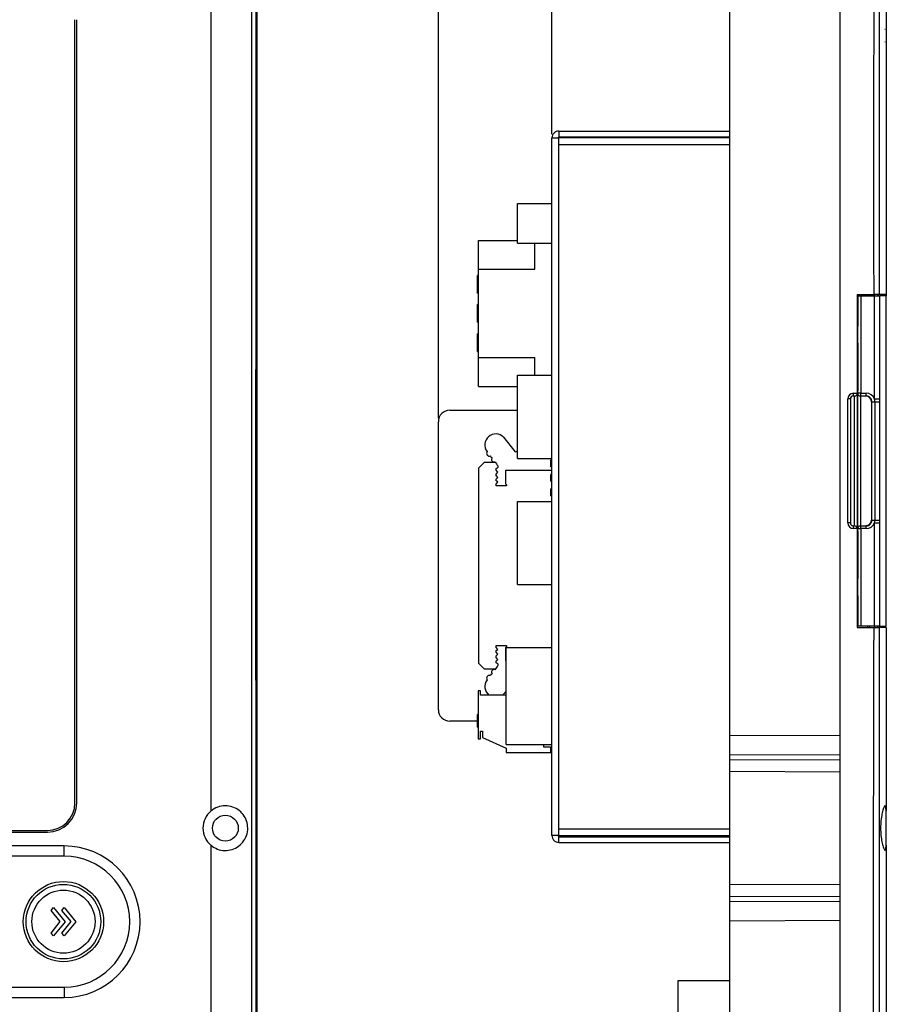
# Model space of a CAD drawing. Header units: millimetres. Extents: x 7320 to 8980, y -2461 to -1618.
# Tile 69 of 92: x 7599 to 7750, y -1963 to -1791. Entities that reach past the tile are written whole.
import ezdxf

# ---------------------------------------------------------------- set-up
doc = ezdxf.new("R2010")
doc.units = ezdxf.units.MM
doc.header["$LTSCALE"] = 3
doc.header["$PDSIZE"] = -1
doc.styles.get("Standard").update_dxf_attribs({"font": 'arial.ttf', "height": 12})
doc.dimstyles.new('ISO-25', dxfattribs={"dimtxt": 12, "dimasz": 6, "dimexe": 0.5, "dimexo": 0.625, "dimtad": 1, "dimdec": 1, "dimdsep": 46, "dimtxsty": 'Standard', "dimcen": 0, "dimclrd": 256, "dimclre": 256, "dimadec": 0, "dimazin": 0, "dimtfac": 1, "dimtdec": 1, "dimtmove": 0, "dimatfit": 3, "dimfxl": 1, "dimlwd": 30, "dimlwe": 30, "dimarcsym": 0})

# ---------------------------------------------------------------- blocks, each defined once
blk = doc.blocks.new('*D345')
at = {"lineweight": 30}
for p, q in [((7691.81, -1811.19), (7691.81, -1710.03)), ((7744.01, -1710.53), (7697.81, -1710.53)), ((7750.01, -1772.74), (7750.01, -1710.03))]:
    blk.add_line(p, q, dxfattribs=at)
for points in [[(7697.81, -1709.53), (7697.81, -1711.53), (7691.81, -1710.53)], [(7744.01, -1709.53), (7744.01, -1711.53), (7750.01, -1710.53)]]:
    blk.add_solid(points)
at = {"layer": 'Defpoints', "color": 0}
for p in [(7691.81, -1710.53), (7750.01, -1773.36), (7691.81, -1811.82)]:
    blk.add_point(p, dxfattribs=at)
at = {"color": 0, "insert": (7720.91, -1703.78), "char_height": 12, "attachment_point": 5}
blk.add_mtext('63.7', dxfattribs=at)
blk = doc.blocks.new('*D346')
at = {"lineweight": 30}
for p, q in [((7672.01, -1860.66), (7672.01, -1685.09)), ((7750.01, -1772.74), (7750.01, -1685.09)), ((7744.01, -1685.59), (7678.01, -1685.59))]:
    blk.add_line(p, q, dxfattribs=at)
for points in [[(7678.01, -1684.59), (7678.01, -1686.59), (7672.01, -1685.59)], [(7744.01, -1684.59), (7744.01, -1686.59), (7750.01, -1685.59)]]:
    blk.add_solid(points)
at = {"layer": 'Defpoints', "color": 0}
for p in [(7672.01, -1685.59), (7750.01, -1773.36), (7672.01, -1861.28)]:
    blk.add_point(p, dxfattribs=at)
at = {"color": 0, "insert": (7711.01, -1678.83), "char_height": 12, "attachment_point": 5}
blk.add_mtext('83.5', dxfattribs=at)

msp = doc.modelspace()

# ---------------------------------------------------------------- linework, layer by layer
at = {"linetype": 'Continuous', "lineweight": 30}
for p, q in [((7640.4, -1774.12), (7640.4, -2090.12)), ((7742.01, -2090.12), (7742.01, -1774.12)), ((7632.4, -1929.12), (7632.4, -1782.12)), ((7750.01, -1782.12), (7750.01, -1839.12)), ((7722.81, -1915.92), (7722.81, -1787.12)), ((7608.7, -1927.72), (7608.7, -1791.22)), ((7609, -1927.72), (7609, -1791.22)), ((7749.85, -1792.95), (7749.83, -1792.95)), ((7749.85, -1795.13), (7749.83, -1795.13)), ((7691.81, -1933.42), (7691.81, -1811.82)), ((7691.81, -1811.82), (7693.01, -1811.82)), ((7693.01, -1811.62), (7692.81, -1811.82)), ((7693.01, -1810.62), (7693.01, -1811.62)), ((7693.01, -1810.62), (7722.81, -1810.62)), ((7693.01, -1811.62), (7722.81, -1811.62)), ((7693.01, -1813.02), (7693.01, -1811.82)), ((7722.81, -1811.82), (7693.01, -1811.82)), ((7693.01, -1932.22), (7693.01, -1813.02)), ((7722.81, -1813.02), (7693.01, -1813.02)), ((7685.81, -1830.17), (7685.81, -1823.27)), ((7685.81, -1823.27), (7691.81, -1823.27)), ((7679.01, -1829.72), (7685.81, -1829.72)), ((7679.01, -1834.72), (7679.01, -1829.72)), ((7685.81, -1830.17), (7691.81, -1830.17)), ((7688.81, -1834.72), (7688.81, -1830.17)), ((7679.01, -1835.8), (7678.81, -1835.8)), ((7678.81, -1838.13), (7678.81, -1835.8)), ((7679.01, -1850.12), (7679.01, -1834.72)), ((7679.01, -1834.72), (7688.81, -1834.72)), ((7678.81, -1838.13), (7679.01, -1838.13)), ((7678.81, -1838.55), (7678.81, -1838.13)), ((7678.81, -1838.55), (7679.01, -1838.55)), ((7678.81, -1838.88), (7678.81, -1838.55)), ((7678.81, -1838.88), (7679.01, -1838.88)), ((7745.01, -1839.12), (7747.92, -1839.12)), ((7745.01, -1839.12), (7745.01, -1856.32)), ((7745.08, -1856.32), (7745.08, -1839.32)), ((7745.08, -1839.32), (7745.6, -1839.32)), ((7745.08, -1839.32), (7745.08, -1844.62)), ((7745.08, -1839.32), (7745.08, -1839.32)), ((7745.6, -1839.32), (7745.6, -1856.32)), ((7745.6, -1839.32), (7747.99, -1839.32)), ((7746.87, -1839.32), (7746.87, -1839.12)), ((7747.16, -1839.12), (7747.16, -1839.32)), ((7747.99, -1839.32), (7748.9, -1839.32)), ((7748.01, -1839.12), (7748.01, -1839.32)), ((7750.01, -1839.12), (7750.01, -1839.32)), ((7679.01, -1840.88), (7678.81, -1840.88)), ((7678.81, -1843.21), (7678.81, -1840.88)), ((7678.81, -1843.21), (7679.01, -1843.21)), ((7678.81, -1843.63), (7678.81, -1843.21)), ((7678.81, -1843.63), (7679.01, -1843.63)), ((7678.81, -1843.96), (7678.81, -1843.63)), ((7678.81, -1843.96), (7679.01, -1843.96)), ((7745.08, -1844.12), (7745.01, -1844.12)), ((7745.08, -1847.62), (7745.08, -1844.62)), ((7679.01, -1845.96), (7678.81, -1845.96)), ((7678.81, -1848.29), (7678.81, -1845.96)), ((7745.01, -1848.12), (7745.08, -1848.12)), ((7745.08, -1847.62), (7745.08, -1855.32)), ((7678.81, -1848.29), (7679.01, -1848.29)), ((7678.81, -1848.71), (7678.81, -1848.29)), ((7678.81, -1848.71), (7679.01, -1848.71)), ((7678.81, -1849.04), (7678.81, -1848.71)), ((7678.81, -1849.04), (7679.01, -1849.04)), ((7679.01, -1850.12), (7688.81, -1850.12)), ((7679.01, -1855.12), (7679.01, -1850.12)), ((7688.81, -1853.17), (7688.81, -1850.12)), ((7685.81, -1867.67), (7685.81, -1853.17)), ((7685.81, -1853.17), (7691.81, -1853.17)), ((7745.01, -1854.62), (7745.08, -1854.62)), ((7679.01, -1855.12), (7685.81, -1855.12)), ((7744.33, -1856.32), (7745.01, -1856.32)), ((7745.01, -1856.32), (7745.01, -1879.92)), ((7745.08, -1855.32), (7745.07, -1855.32)), ((7745.07, -1856.32), (7745.08, -1856.32)), ((7745.07, -1879.92), (7745.07, -1856.32)), ((7745.07, -1856.32), (7745.07, -1879.92)), ((7745.6, -1856.32), (7745.08, -1856.32)), ((7745.6, -1856.32), (7746.58, -1856.32)), ((7743.33, -1878.92), (7743.33, -1857.32)), ((7743.81, -1857.32), (7743.33, -1857.32)), ((7743.81, -1857.32), (7743.81, -1878.92)), ((7744.51, -1856.82), (7744.31, -1856.82)), ((7744.51, -1879.42), (7744.51, -1856.82)), ((7745.58, -1856.82), (7745.57, -1856.82)), ((7745.57, -1856.82), (7745.57, -1879.42)), ((7746.56, -1856.82), (7745.58, -1856.82)), ((7747.48, -1857.82), (7747.56, -1857.82)), ((7747.48, -1857.82), (7747.48, -1878.42)), ((7747.56, -1857.82), (7748.08, -1857.82)), ((7747.56, -1878.42), (7747.56, -1857.82)), ((7748.08, -1857.82), (7748.08, -1878.42)), ((7748.9, -1857.31), (7748.9, -1857.82)), ((7674.01, -1859.28), (7685.81, -1859.28)), ((7672.01, -1911.48), (7672.01, -1861.28)), ((7683.37, -1863.97), (7685.38, -1866.54)), ((7685.38, -1866.54), (7685.81, -1866.44)), ((7679.01, -1869.38), (7680.01, -1868.38)), ((7681.95, -1868.38), (7680.01, -1868.38)), ((7685.81, -1867.67), (7691.81, -1867.67)), ((7691.81, -1867.92), (7691.61, -1867.92)), ((7691.61, -1868.53), (7691.61, -1867.92)), ((7691.61, -1869.13), (7691.61, -1868.53)), ((7679.01, -1869.38), (7679.01, -1903.38)), ((7682.09, -1870.41), (7682.38, -1870.07)), ((7682.09, -1870.66), (7682.09, -1870.41)), ((7682.11, -1869.45), (7682.43, -1869.2)), ((7682.11, -1869.75), (7682.11, -1869.45)), ((7682.38, -1870.07), (7682.11, -1869.75)), ((7682.43, -1869.2), (7682.43, -1869.02)), ((7691.81, -1869.78), (7683.7, -1869.78)), ((7683.7, -1869.78), (7683.7, -1872.09)), ((7691.61, -1869.13), (7691.81, -1869.13)), ((7682.07, -1871.29), (7682.39, -1871)), ((7682.07, -1871.59), (7682.07, -1871.29)), ((7682.38, -1871.78), (7682.07, -1871.59)), ((7682.07, -1872.15), (7682.38, -1871.78)), ((7682.07, -1872.48), (7682.07, -1872.15)), ((7682.39, -1871), (7682.09, -1870.66)), ((7683.7, -1872.09), (7683.86, -1872.28)), ((7691.81, -1870.46), (7691.61, -1870.46)), ((7691.61, -1871.07), (7691.61, -1870.46)), ((7691.61, -1871.67), (7691.61, -1871.07)), ((7691.61, -1871.67), (7691.81, -1871.67)), ((7683.86, -1872.48), (7682.07, -1872.48)), ((7683.86, -1872.28), (7683.86, -1872.48)), ((7691.81, -1873), (7691.61, -1873)), ((7691.61, -1873.61), (7691.61, -1873)), ((7691.61, -1874.21), (7691.61, -1873.61)), ((7685.81, -1889.67), (7685.81, -1875.17)), ((7685.81, -1875.17), (7691.81, -1875.17)), ((7691.61, -1874.21), (7691.81, -1874.21)), ((7743.81, -1878.92), (7743.33, -1878.92)), ((7747.48, -1878.42), (7747.56, -1878.42)), ((7747.56, -1878.42), (7748.08, -1878.42)), ((7747.99, -1896.92), (7747.99, -1878.93)), ((7744.31, -1879.42), (7744.51, -1879.42)), ((7745.01, -1879.92), (7744.33, -1879.92)), ((7745.01, -1879.92), (7745.01, -1897.12)), ((7745.08, -1879.92), (7745.07, -1879.92)), ((7745.08, -1896.92), (7745.08, -1879.92)), ((7745.08, -1879.92), (7745.6, -1879.92)), ((7745.57, -1879.42), (7745.58, -1879.42)), ((7745.58, -1879.42), (7746.56, -1879.42)), ((7745.6, -1879.92), (7745.6, -1896.92)), ((7746.58, -1879.92), (7745.6, -1879.92)), ((7745.08, -1881.62), (7745.01, -1881.62)), ((7745.07, -1880.92), (7745.08, -1880.92)), ((7745.08, -1880.92), (7745.08, -1888.62)), ((7745.08, -1888.12), (7745.01, -1888.12)), ((7745.08, -1891.62), (7745.08, -1888.62)), ((7685.81, -1889.67), (7691.81, -1889.67)), ((7745.08, -1892.06), (7745.01, -1892.07)), ((7745.01, -1892.12), (7745.08, -1892.12)), ((7745.08, -1891.62), (7745.08, -1896.92)), ((7745.01, -1897.12), (7747.92, -1897.12)), ((7745.6, -1896.92), (7745.08, -1896.92)), ((7745.08, -1896.92), (7745.08, -1896.92)), ((7747.99, -1896.92), (7745.6, -1896.92)), ((7746.87, -1897.12), (7746.87, -1896.92)), ((7747.16, -1896.92), (7747.16, -1897.12)), ((7748.01, -1896.92), (7748.01, -1897.12)), ((7750.01, -1897.12), (7750.01, -1929.12)), ((7682.07, -1900.62), (7682.07, -1900.28)), ((7682.07, -1900.28), (7683.86, -1900.28)), ((7682.38, -1900.98), (7682.07, -1900.62)), ((7682.07, -1901.18), (7682.38, -1900.98)), ((7682.07, -1901.47), (7682.07, -1901.18)), ((7683.86, -1900.48), (7683.7, -1900.67)), ((7683.7, -1900.67), (7683.7, -1902.98)), ((7683.81, -1917.54), (7683.81, -1900.64)), ((7683.81, -1900.64), (7691.81, -1900.64)), ((7683.86, -1900.28), (7683.86, -1900.48)), ((7682.39, -1901.77), (7682.07, -1901.47)), ((7682.09, -1902.1), (7682.39, -1901.77)), ((7682.09, -1902.35), (7682.09, -1902.1)), ((7682.38, -1902.7), (7682.09, -1902.35)), ((7682.11, -1903.02), (7682.38, -1902.7)), ((7682.11, -1903.31), (7682.11, -1903.02)), ((7683.7, -1902.98), (7683.81, -1902.98)), ((7680.01, -1904.38), (7679.01, -1903.38)), ((7680.01, -1904.38), (7681.95, -1904.38)), ((7682.43, -1903.56), (7682.11, -1903.31)), ((7682.43, -1903.74), (7682.43, -1903.56)), ((7678.96, -1908.17), (7678.96, -1916.57)), ((7679.34, -1908.17), (7678.96, -1908.17)), ((7679.34, -1908.92), (7679.34, -1908.17)), ((7683.81, -1908.92), (7679.34, -1908.92)), ((7683.37, -1908.79), (7683.22, -1908.92)), ((7683.81, -1908.22), (7683.37, -1908.79)), ((7678.96, -1912.32), (7678.81, -1912.32)), ((7678.81, -1913.99), (7678.81, -1912.32)), ((7678.81, -1913.48), (7674.01, -1913.48)), ((7678.81, -1913.99), (7678.96, -1913.99)), ((7678.81, -1914.28), (7678.81, -1913.99)), ((7678.81, -1914.28), (7678.96, -1914.28)), ((7678.81, -1914.52), (7678.81, -1914.28)), ((7678.81, -1914.52), (7678.96, -1914.52)), ((7678.96, -1916.57), (7679.34, -1916.57)), ((7679.34, -1915.21), (7679.69, -1915.21)), ((7679.34, -1916.57), (7679.34, -1915.21)), ((7679.69, -1915.21), (7679.69, -1916.31)), ((7679.69, -1916.31), (7683.84, -1918.16)), ((7722.81, -1919.33), (7722.81, -1915.92)), ((7722.81, -1915.92), (7742.01, -1915.99)), ((7683.81, -1917.54), (7691.81, -1917.54)), ((7683.84, -1918.16), (7683.84, -1918.92)), ((7690.31, -1917.54), (7690.31, -1917.92)), ((7690.31, -1917.92), (7691.81, -1917.92)), ((7691.61, -1918.92), (7691.61, -1917.92)), ((7683.84, -1918.92), (7691.61, -1918.92)), ((7722.81, -1920.15), (7722.81, -1919.33)), ((7742.01, -1919.41), (7722.81, -1919.33)), ((7722.81, -1922.27), (7722.81, -1920.15)), ((7722.81, -1920.15), (7742.01, -1920.22)), ((7742.01, -1922.35), (7722.81, -1922.27)), ((7722.81, -1941.96), (7722.81, -1922.27)), ((7750.01, -1935.11), (7750.01, -1929.12)), ((7426.9, -1932.52), (7603.9, -1932.52)), ((7426.9, -1932.82), (7603.9, -1932.82)), ((7693.01, -1933.42), (7691.81, -1933.42)), ((7692.81, -1933.42), (7693.01, -1933.62)), ((7693.01, -1933.42), (7693.01, -1932.22)), ((7693.01, -1932.22), (7722.81, -1932.22)), ((7693.01, -1933.42), (7722.81, -1933.42)), ((7693.01, -1934.62), (7693.01, -1933.62)), ((7693.01, -1933.62), (7722.81, -1933.62)), ((7606.84, -1935.22), (7423.96, -1935.22)), ((7606.84, -1937.01), (7606.84, -1935.22)), ((7632.4, -2082.12), (7632.4, -1935.11)), ((7693.01, -1934.62), (7722.81, -1934.62)), ((7750.01, -1935.11), (7750.01, -2082.12)), ((7606.84, -1937.01), (7423.96, -1937.01)), ((7722.81, -1941.96), (7742.01, -1941.89)), ((7722.81, -1944.09), (7722.81, -1941.96)), ((7742.01, -1944.01), (7722.81, -1944.09)), ((7722.81, -1944.9), (7722.81, -1944.09)), ((7722.81, -1944.9), (7742.01, -1944.83)), ((7722.81, -1948.32), (7722.81, -1944.9)), ((7742.01, -1948.24), (7722.81, -1948.32)), ((7722.81, -2077.12), (7722.81, -1948.32)), ((7713.81, -1964.67), (7713.81, -1958.67)), ((7713.81, -1958.67), (7722.81, -1958.67)), ((7423.96, -1959.83), (7606.84, -1959.83)), ((7606.84, -1959.83), (7606.84, -1961.62)), ((7423.96, -1961.62), (7606.84, -1961.62))]:
    msp.add_line(p, q, dxfattribs=at)
at = {"linetype": 'Continuous', "lineweight": 30, "flags": 128}
for points in [[(7639.51, -2089.24), (7639.51, -2089.24), (7639.51, -2087.24), (7639.51, -2079.24), (7639.51, -2047.24), (7639.51, -1919.24), (7639.51, -1775), (7639.51, -1775)], [(7748.83, -1775), (7748.83, -1775), (7748.83, -1777), (7748.83, -1785), (7748.83, -1817), (7748.83, -1835.71), (7748.83, -1839.12)], [(7747.99, -1857.31), (7747.99, -1853.99), (7747.99, -1851.97), (7747.99, -1839.32)], [(7748.9, -1839.32), (7748.9, -1841.32), (7748.9, -1849.32), (7748.9, -1857.31)], [(7750.06, -1896.92), (7750.06, -1868.16), (7750.06, -1839.32)], [(7747.99, -1857.31), (7748.14, -1857.31), (7748.29, -1857.31), (7748.42, -1857.31), (7748.55, -1857.31), (7748.67, -1857.31), (7748.76, -1857.31), (7748.84, -1857.31), (7748.9, -1857.31)], [(7748.08, -1857.82), (7748.22, -1857.82), (7748.35, -1857.82), (7748.47, -1857.82), (7748.59, -1857.82), (7748.69, -1857.82), (7748.77, -1857.82), (7748.85, -1857.82), (7748.9, -1857.82)], [(7748.9, -1857.82), (7748.9, -1859.86), (7748.9, -1868), (7748.9, -1878.42)], [(7747.99, -1878.93), (7748.14, -1878.93), (7748.29, -1878.93), (7748.42, -1878.93), (7748.55, -1878.93), (7748.67, -1878.93), (7748.76, -1878.93), (7748.84, -1878.93), (7748.9, -1878.93)], [(7748.08, -1878.42), (7748.22, -1878.42), (7748.35, -1878.42), (7748.47, -1878.42), (7748.59, -1878.42), (7748.69, -1878.42), (7748.77, -1878.42), (7748.85, -1878.42), (7748.9, -1878.42)], [(7748.9, -1878.42), (7748.9, -1878.72), (7748.9, -1878.93)], [(7748.9, -1878.93), (7748.9, -1881.32), (7748.9, -1896.92)], [(7748.84, -1897.12), (7748.84, -1899.12), (7748.84, -1907.12), (7748.84, -1939.12), (7748.83, -2067.12), (7748.83, -2077.74), (7748.83, -2089.24), (7748.83, -2089.24)]]:
    msp.add_lwpolyline(points, dxfattribs=at)
at = {"linetype": 'Continuous', "lineweight": 30}
msp.add_circle((7634.9, -1932.12), 2.25, dxfattribs=at)
for centre, radius, start, end in [((7748.76, -1839.42), 0.3, 90, 160.5288), ((7744.33, -1857.32), 1, 90, 180), ((7740.74, -1856.44), 3.6, 354.0132, 1.9892), ((7744.51, -1856.32), 0.5, 270, 0), ((7834.68, -1856.07), 89.61, 179.5205, 180.1598), ((7745.58, -1856.32), 0.5, 180.0006, 269.9999), ((7742.27, -1856.44), 3.33, 353.5371, 2.1462), ((7743.25, -1856.44), 3.33, 353.5372, 2.146), ((7746.58, -1857.82), 1.5, 19.7218, 89.9891), ((7744.31, -1857.32), 0.5, 90, 180), ((7746.56, -1857.82), 1, 359.9792, 89.98), ((7746.58, -1857.82), 1.5, 359.9996, 19.735), ((7674.01, -1861.28), 2, 90, 180), ((7682.02, -1865.33), 1.91, 45.3813, 217.0566), ((7680.91, -1866.78), 0.502, 144.364, 290.9282), ((7681.43, -1867.21), 0.344, 185.7818, 260.9068), ((7681.72, -1867.84), 0.447, 140.4541, 289.1849), ((7692.03, -1861.33), 12.3, 214.2998, 218.7206), ((7744.33, -1878.92), 1, 180, 270), ((7744.31, -1878.92), 0.5, 180, 270), ((7746.56, -1878.42), 1, 270.0195, 0.0204), ((7746.58, -1878.42), 1.5, 270.0113, 340.2163), ((7746.58, -1878.42), 1.5, 340.2027, 359.9998), ((7740.74, -1879.79), 3.6, 358.011, 5.9865), ((7744.51, -1879.92), 0.5, 0, 90), ((7834.69, -1880.17), 89.62, 179.8402, 180.4795), ((7745.58, -1879.92), 0.5, 90.0019, 179.9994), ((7742.27, -1879.79), 3.33, 357.854, 6.4626), ((7743.25, -1879.79), 3.33, 357.8541, 6.4624), ((7748.76, -1896.82), 0.3, 199.4712, 270), ((7681.72, -1904.93), 0.447, 70.8151, 219.5459), ((7692.03, -1911.44), 12.3, 141.2794, 145.7002), ((7682.02, -1907.43), 1.91, 142.9434, 231.1712), ((7680.91, -1905.99), 0.502, 69.0718, 215.636), ((7681.43, -1905.55), 0.344, 99.0932, 174.2182), ((7674.01, -1911.48), 2, 180, 270), ((7603.9, -1927.72), 5.1, 270, 0), ((7603.9, -1927.72), 4.8, 270, 0), ((7634.9, -1932.12), 3.9, 129.8683, 230.1317), ((7606.84, -1948.42), 13.2, 270, 90), ((7606.84, -1948.42), 11.41, 270, 90)]:
    msp.add_arc(centre, radius, start, end, dxfattribs=at)
for centre, major_axis, ratio, start_param, end_param in [((7745.57, -1856.32), (0.354, -0.354), 0.997214, 3.928386, 5.499182), ((7746.48, -1857.82), (1, 0), 0.999395, 0, 1.570796), ((7746.48, -1878.42), (1, 0), 0.999395, 4.712389, 6.283185), ((7745.57, -1879.92), (0.354, 0.354), 0.997214, 0.784003, 2.3548)]:
    msp.add_ellipse(centre, major_axis=major_axis, ratio=ratio, start_param=start_param, end_param=end_param, dxfattribs=at)
for points, knots in [([(7640.19, -1774.12), (7640.19, -1776.18), (7640.18, -1780.3), (7640.21, -1796.49), (7640.16, -1858.9), (7640.19, -1925.9), (7640.19, -1997.94), (7640.2, -2025.14), (7640.19, -2046.98), (7640.18, -2051.71), (7640.18, -2053.02)], [0, 0, 0, 0, 0.022161, 0.044387, 0.174176, 0.693334, 0.765126, 0.949054, 0.985882, 1, 1, 1, 1]), ([(7747.92, -1839.12), (7747.9, -1824.51), (7747.87, -1806.97), (7747.95, -1787.36), (7747.86, -1781.33), (7748.02, -1777.21), (7747.91, -1775.15), (7747.86, -1774.12)], [0, 0, 0, 0, 0.674299, 0.80958, 0.904769, 0.952448, 1, 1, 1, 1]), ([(7693.01, -1810.62), (7692.86, -1810.64), (7692.54, -1810.67), (7692.15, -1810.95), (7691.87, -1811.35), (7691.83, -1811.66), (7691.81, -1811.82)], [0, 0, 0, 0, 0.25, 0.499998, 0.749998, 1, 1, 1, 1]), ([(7748.83, -1839.12), (7748.79, -1839.12), (7748.69, -1839.12), (7748.43, -1839.12), (7748.16, -1839.12), (7747.99, -1839.12), (7747.92, -1839.12)], [0, 0, 0, 0, 0.278695, 0.557394, 0.836089, 1, 1, 1, 1]), ([(7750.01, -1839.12), (7749.96, -1839.12), (7749.86, -1839.12), (7749.18, -1839.12), (7748.83, -1839.12)], [0, 0, 0, 0, 0.500043, 1, 1, 1, 1]), ([(7750.06, -1839.32), (7750.03, -1839.32), (7749.97, -1839.32), (7749.52, -1839.32), (7749.08, -1839.32), (7748.9, -1839.32)], [0, 0, 0, 0, 0.381933, 0.745976, 1, 1, 1, 1]), ([(7747.86, -2090.12), (7747.91, -2089.09), (7748.02, -2087.03), (7747.86, -2082.9), (7748.05, -2067.74), (7747.7, -2005.47), (7747.82, -1945.26), (7747.92, -1897.12)], [0, 0, 0, 0, 0.016007, 0.032056, 0.064133, 0.251696, 1, 1, 1, 1]), ([(7747.92, -1897.12), (7748.04, -1897.12), (7748.26, -1897.12), (7748.55, -1897.12), (7748.74, -1897.12), (7748.81, -1897.12), (7748.84, -1897.12)], [0, 0, 0, 0, 0.279106, 0.558213, 0.837316, 1, 1, 1, 1]), ([(7748.9, -1896.92), (7748.85, -1896.92), (7748.76, -1896.92), (7748.5, -1896.92), (7748.23, -1896.92), (7748.06, -1896.92), (7747.99, -1896.92)], [0, 0, 0, 0, 0.278944, 0.557894, 0.836841, 1, 1, 1, 1]), ([(7750.01, -1897.12), (7749.96, -1897.12), (7749.86, -1897.12), (7749.18, -1897.12), (7748.84, -1897.12)], [0, 0, 0, 0, 0.499962, 1, 1, 1, 1]), ([(7748.9, -1896.92), (7749.09, -1896.92), (7749.54, -1896.92), (7749.97, -1896.92), (7750.03, -1896.92), (7750.06, -1896.92)], [0, 0, 0, 0, 0.269256, 0.6320007, 1, 1, 1, 1]), ([(7632.4, -1935.11), (7632.76, -1935.36), (7633.48, -1935.85), (7634.79, -1936.08), (7636.09, -1935.91), (7637.27, -1935.31), (7638.19, -1934.34), (7638.75, -1933.12), (7638.86, -1931.79), (7638.54, -1930.54), (7637.84, -1929.45), (7636.81, -1928.64), (7635.55, -1928.19), (7634.2, -1928.21), (7633.12, -1928.58), (7632.58, -1928.98), (7632.4, -1929.12)], [0, 0, 0, 0, 0.073123, 0.146253, 0.219342, 0.293647, 0.369574, 0.445312, 0.518448, 0.589379, 0.660986, 0.735271, 0.811387, 0.88683, 0.96053, 1, 1, 1, 1]), ([(7750.01, -1929.12), (7750.01, -1928.88), (7750, -1928.39), (7749.9, -1928.15), (7749.72, -1928.33), (7749.48, -1928.93), (7749.24, -1929.89), (7749.08, -1931.12), (7749.05, -1932.44), (7749.14, -1933.7), (7749.34, -1934.78), (7749.58, -1935.6), (7749.8, -1936.04), (7749.95, -1936.03), (7750.01, -1935.65), (7750.01, -1935.25), (7750.01, -1935.11)], [0, 0, 0, 0, 0.073123, 0.146253, 0.219342, 0.293647, 0.369574, 0.445312, 0.518447, 0.589378, 0.660986, 0.735271, 0.811387, 0.88683, 0.960529, 1, 1, 1, 1]), ([(7691.81, -1933.42), (7691.83, -1933.56), (7691.86, -1933.87), (7692.12, -1934.27), (7692.52, -1934.56), (7692.85, -1934.6), (7693.01, -1934.62)], [0, 0, 0, 0, 0.229346, 0.484178, 0.739077, 1, 1, 1, 1]), ([(7606.69, -1955.41), (7606.69, -1955.41), (7606.69, -1955.41), (7606.69, -1955.41), (7606.69, -1955.41), (7610.54, -1955.41), (7613.69, -1952.26), (7613.69, -1948.41), (7613.69, -1948.41), (7613.69, -1948.41), (7613.69, -1948.41), (7613.69, -1948.41), (7613.69, -1948.41), (7613.69, -1944.56), (7610.54, -1941.41), (7606.69, -1941.41), (7606.69, -1941.41), (7606.69, -1941.41), (7606.69, -1941.41), (7606.69, -1941.41), (7606.69, -1941.41), (7602.84, -1941.41), (7599.69, -1944.56), (7599.69, -1948.41), (7599.69, -1948.41), (7599.69, -1948.41), (7599.69, -1948.41), (7599.69, -1948.41), (7599.69, -1948.41), (7599.69, -1952.26), (7602.84, -1955.41), (7606.69, -1955.41)], [0, 0, 0, 0, 0.111111, 0.111111, 0.111111, 0.111111, 0.222222, 0.222222, 0.222222, 0.222222, 0.333333, 0.333333, 0.333333, 0.333333, 0.444444, 0.444444, 0.444444, 0.444444, 0.555556, 0.555556, 0.555556, 0.555556, 0.666667, 0.666667, 0.666667, 0.666667, 0.777778, 0.777778, 0.777778, 0.777778, 1, 1, 1, 1]), ([(7613.19, -1948.41), (7613.19, -1944.82), (7610.28, -1941.91), (7606.69, -1941.91), (7606.69, -1941.91), (7603.1, -1941.91), (7600.19, -1944.82), (7600.19, -1948.41), (7600.19, -1948.41), (7600.19, -1952), (7603.1, -1954.91), (7606.69, -1954.91), (7606.69, -1954.91), (7610.28, -1954.91), (7613.19, -1952), (7613.19, -1948.41)], [0, 0, 0, 0, 0.2, 0.2, 0.2, 0.2, 0.4, 0.4, 0.4, 0.4, 0.6, 0.6, 0.6, 0.6, 1, 1, 1, 1]), ([(7606.69, -1953.91), (7606.69, -1953.91), (7606.69, -1953.91), (7606.69, -1953.91), (7606.69, -1953.91), (7609.71, -1953.91), (7612.19, -1951.44), (7612.19, -1948.41), (7612.19, -1948.41), (7612.19, -1948.41), (7612.19, -1948.41), (7612.19, -1948.41), (7612.19, -1948.41), (7612.19, -1945.39), (7609.71, -1942.91), (7606.69, -1942.91), (7606.69, -1942.91), (7606.69, -1942.91), (7606.69, -1942.91), (7606.69, -1942.91), (7606.69, -1942.91), (7603.66, -1942.91), (7601.19, -1945.39), (7601.19, -1948.41), (7601.19, -1948.41), (7601.19, -1948.41), (7601.19, -1948.41), (7601.19, -1948.41), (7601.19, -1948.41), (7601.19, -1951.44), (7603.66, -1953.91), (7606.69, -1953.91)], [0, 0, 0, 0, 0.111111, 0.111111, 0.111111, 0.111111, 0.222222, 0.222222, 0.222222, 0.222222, 0.333333, 0.333333, 0.333333, 0.333333, 0.444444, 0.444444, 0.444444, 0.444444, 0.555556, 0.555556, 0.555556, 0.555556, 0.666667, 0.666667, 0.666667, 0.666667, 0.777778, 0.777778, 0.777778, 0.777778, 1, 1, 1, 1]), ([(7604.94, -1950.91), (7604.94, -1950.91), (7606.97, -1948.44), (7606.97, -1948.44), (7606.97, -1948.44), (7606.97, -1948.44), (7604.94, -1945.92), (7604.94, -1945.92), (7604.94, -1945.92), (7604.94, -1945.92), (7604.54, -1946.45), (7604.54, -1946.45), (7604.54, -1946.45), (7604.54, -1946.45), (7606.14, -1948.41), (7606.14, -1948.41), (7606.14, -1948.41), (7606.14, -1948.41), (7604.54, -1950.43), (7604.54, -1950.43), (7604.54, -1950.43), (7604.54, -1950.43), (7604.94, -1950.91), (7604.94, -1950.91)], [0, 0, 0, 0, 0.142857, 0.142857, 0.142857, 0.142857, 0.285714, 0.285714, 0.285714, 0.285714, 0.428571, 0.428571, 0.428571, 0.428571, 0.571429, 0.571429, 0.571429, 0.571429, 0.714286, 0.714286, 0.714286, 0.714286, 1, 1, 1, 1]), ([(7606.8, -1950.91), (7606.8, -1950.91), (7608.84, -1948.44), (7608.84, -1948.44), (7608.84, -1948.44), (7608.84, -1948.44), (7606.8, -1945.92), (7606.8, -1945.92), (7606.8, -1945.92), (7606.8, -1945.92), (7606.41, -1946.45), (7606.41, -1946.45), (7606.41, -1946.45), (7606.41, -1946.45), (7608.01, -1948.41), (7608.01, -1948.41), (7608.01, -1948.41), (7608.01, -1948.41), (7606.41, -1950.43), (7606.41, -1950.43), (7606.41, -1950.43), (7606.41, -1950.43), (7606.8, -1950.91), (7606.8, -1950.91)], [0, 0, 0, 0, 0.142857, 0.142857, 0.142857, 0.142857, 0.285714, 0.285714, 0.285714, 0.285714, 0.428571, 0.428571, 0.428571, 0.428571, 0.571429, 0.571429, 0.571429, 0.571429, 0.714286, 0.714286, 0.714286, 0.714286, 1, 1, 1, 1])]:
    msp.add_open_spline(points, degree=3, knots=knots, dxfattribs=at)

# ---------------------------------------------------------------- dimensions: what is measured, and where the dimension line sits
for base, p2, text, picture, middle in [((7672.01, -1685.59), (7672.01, -1861.28), '83.5', '*D346', (7711.01, -1678.83)), ((7691.81, -1710.53), (7691.81, -1811.82), '63.7', '*D345', (7720.91, -1703.78))]:
    dim = msp.add_linear_dim(base=base, p1=(7750.01, -1773.36), p2=p2, text=text, dimstyle='ISO-25')
    dim.commit()
    dim.dimension.update_dxf_attribs({"geometry": picture, "text_midpoint": middle})

doc.saveas('drawing.dxf')
